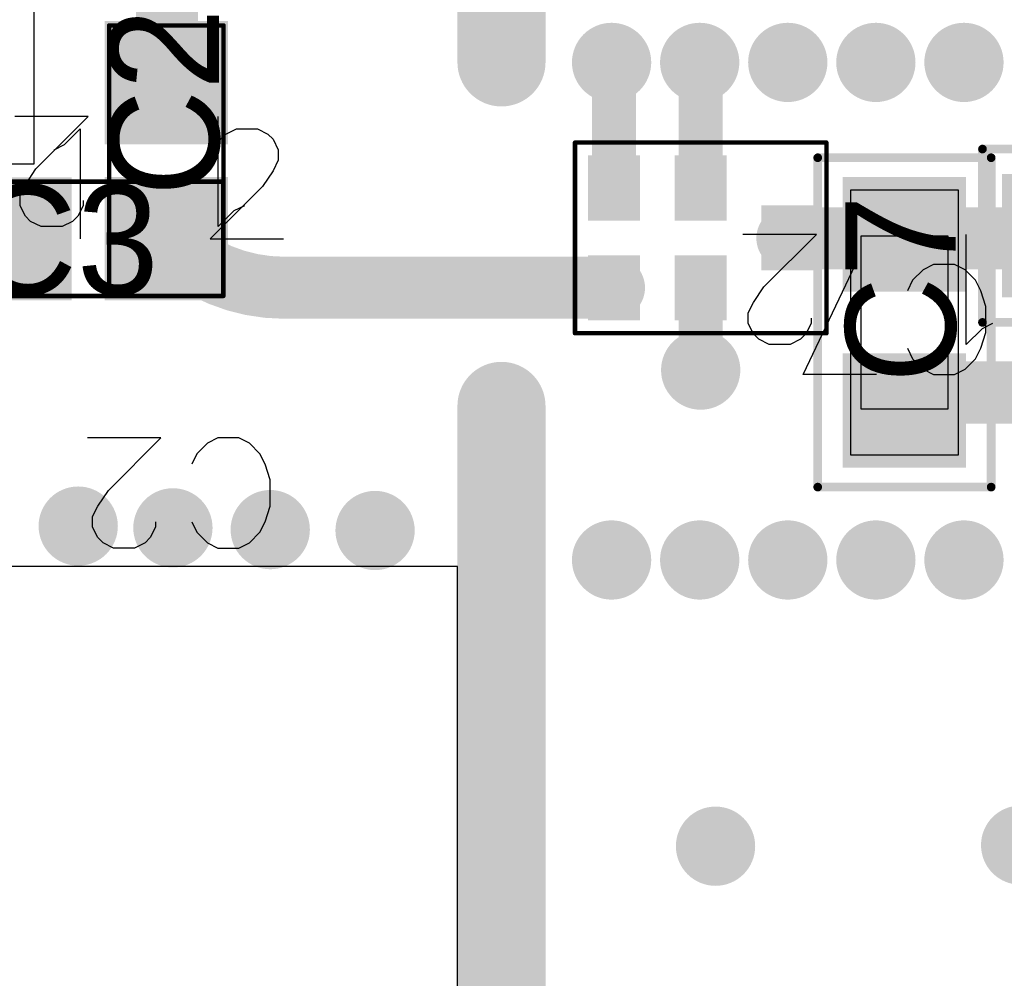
# Model space of a CAD drawing. Header units: millimetres. Extents: x 0 to 559, y 0 to 433.
# Tile 6 of 65: x 78.02 to 83.7, y 94.84 to 100.37. Entities that reach past the tile are written whole.
import ezdxf

# ---------------------------------------------------------------- set-up
doc = ezdxf.new("R2010")
doc.units = ezdxf.units.MM
for name, color, linetype in [('BottomLayer', 5, 'Continuous'), ('BottomSolder', 6, 'Continuous'), ('Mechanical10', 56, 'Continuous'), ('Mechanical11', 56, 'Continuous'), ('Mechanical12', 56, 'Continuous'), ('Mechanical9', 56, 'Continuous'), ('MidLayer1', 16, 'Continuous'), ('MidLayer2', 76, 'Continuous'), ('MultiLayer', 9, 'Continuous'), ('TopLayer', 1, 'Continuous'), ('TopOverlay', 2, 'Continuous'), ('TopPaste', 8, 'Continuous'), ('TopSolder', 216, 'Continuous'), ('ViaHoleLayer', 16, 'Continuous')]:
    doc.layers.add(name, color=color, linetype=linetype)

# ---------------------------------------------------------------- blocks, each defined once
blk = doc.blocks.new('UFL_SMD_99')
at = {"layer": 'Mechanical10', "const_width": 0.0254}
for points in [[(-1.5001, -1.5999), (-1.5001, 1.5999)], [(0.8001, 1.5999), (-1.5001, 1.5999)], [(1.1001, 1.5999), (0.8001, 1.5999)], [(1.5001, 1.1999), (1.1001, 1.5999)], [(1.5001, -1.5999), (1.5001, 1.1999)], [(1.5001, -1.5999), (-1.5001, -1.5999)]]:
    blk.add_lwpolyline(points, dxfattribs=at)
at = {"layer": 'Mechanical10', "const_width": 0.0127}
for points in [[(-1.5065, 1.5999, 1), (-1.4938, 1.5999, 1)], [(-1.5065, 1.5999, 1), (-1.4938, 1.5999, 1)], [(0.7937, 1.5999, 1), (0.8065, 1.5999, 1)], [(0.7937, 1.5999, 1), (0.8065, 1.5999, 1)], [(1.0937, 1.5999, 1), (1.1064, 1.5999, 1)], [(1.0937, 1.5999, 1), (1.1064, 1.5999, 1)], [(1.4938, 1.1999, 1), (1.5065, 1.1999, 1)], [(1.4938, 1.1999, 1), (1.5065, 1.1999, 1)], [(-1.5065, -1.5999, 1), (-1.4938, -1.5999, 1)], [(-1.5065, -1.5999, 1), (-1.4938, -1.5999, 1)], [(1.4938, -1.5999, 1), (1.5065, -1.5999, 1)], [(1.4938, -1.5999, 1), (1.5065, -1.5999, 1)]]:
    blk.add_lwpolyline(points, format="xyb", close=True, dxfattribs=at)
at = {"layer": 'Mechanical12'}
for p, q in [((2.2499, 2.2499), (-2.2499, 2.2499)), ((-2.2499, 2.2499), (-2.2499, -2.2499)), ((2.2499, -2.2499), (2.2499, 2.2499)), ((-2.2499, -2.2499), (-2.2499, -2.2499)), ((-2.2499, -2.2499), (2.2499, -2.2499))]:
    blk.add_line(p, q, dxfattribs=at)
at = {"layer": 'Mechanical9'}
for p, q in [((0.0483, 1.1727), (-0.254, 1.475)), ((-0.254, 1.475), (-0.254, 1.0517)), ((0.2297, 1.4447), (0.2599, 1.4447)), ((0.2599, 1.4447), (0.3204, 1.4145)), ((0.3204, 1.4145), (0.3506, 1.3843)), ((0.3506, 1.3843), (0.3809, 1.3238)), ((0.3809, 1.3238), (0.3809, 1.2029)), ((0.3809, 1.2029), (0.3506, 1.1424)), ((0.139, 1.1122), (0.0483, 1.1727)), ((0.3506, 1.1424), (0.3204, 1.1122)), ((0.1995, 1.082), (0.139, 1.1122)), ((0.2599, 1.082), (0.1995, 1.082)), ((0.3204, 1.1122), (0.2599, 1.082)), ((-1.1193, -0.3023), (-1.5425, 0)), ((-1.5425, 0), (-1.5425, -0.4535)), ((1.7601, 0), (1.7903, -0.0605)), ((1.7903, -0.0605), (1.881, -0.1512)), ((1.881, -0.1512), (1.2461, -0.1512)), ((-1.1193, -0.3023), (-1.7541, -0.3023)), ((-0.1935, -1.5052), (-0.1331, -1.475)), ((-0.2238, -1.5354), (-0.1935, -1.5052)), ((-0.254, -1.6261), (-0.2238, -1.5354)), ((0.3809, -1.5354), (0.3809, -1.868)), ((-0.254, -1.7168), (-0.254, -1.6261)), ((0.3809, -1.868), (0.139, -1.6866)), ((0.139, -1.6866), (0.139, -1.7773)), ((-0.2238, -1.8075), (-0.254, -1.7168)), ((-0.1633, -1.868), (-0.2238, -1.8075)), ((0.139, -1.7773), (0.1088, -1.8378)), ((-0.0726, -1.8982), (-0.1633, -1.868)), ((0.0785, -1.868), (-0.0121, -1.8982)), ((0.1088, -1.8378), (0.0785, -1.868)), ((-0.0121, -1.8982), (-0.0726, -1.8982))]:
    blk.add_line(p, q, dxfattribs=at)
at = {"layer": 'TopLayer'}
for points in [[(0.5, 1.0001), (0.5, 2.0001), (-0.5, 1.0001), (-0.5, 2.0001)], [(-0.95, -1.0999), (-0.95, 1.0999), (-2, -1.0999), (-2, 1.0999)], [(2, -1.0999), (2, 1.0999), (0.95, -1.0999), (0.95, 1.0999)], [(0.5, -2.0001), (0.5, -1.0001), (-0.5, -2.0001), (-0.5, -1.0001)]]:
    blk.add_solid(points, dxfattribs=at)
at = {"layer": 'TopOverlay'}
for p, q in [((-0.2262, 0.0102), (-0.3169, 0.1009)), ((-0.3169, 0.1009), (0.318, 0.1009)), ((-0.1959, -0.0503), (-0.2262, 0.0102)), ((-0.3169, -0.2136), (0.1669, -0.2136)), ((0.1669, -0.2136), (0.2575, -0.2438)), ((0.2575, -0.2438), (0.2878, -0.274)), ((0.2878, -0.274), (0.318, -0.3345)), ((0.318, -0.3345), (0.318, -0.3949)), ((0.318, -0.3949), (0.2878, -0.4554)), ((0.2575, -0.4856), (0.1669, -0.5159)), ((0.2878, -0.4554), (0.2575, -0.4856)), ((0.1669, -0.5159), (0.1064, -0.5159))]:
    blk.add_line(p, q, dxfattribs=at)
at = {"layer": 'TopPaste'}
for points in [[(0.5, 1.0001), (0.5, 2.0001), (-0.5, 1.0001), (-0.5, 2.0001)], [(-0.95, -1.0999), (-0.95, 1.0999), (-2, -1.0999), (-2, 1.0999)], [(2, -1.0999), (2, 1.0999), (0.95, -1.0999), (0.95, 1.0999)], [(0.5, -2.0001), (0.5, -1.0001), (-0.5, -2.0001), (-0.5, -1.0001)]]:
    blk.add_solid(points, dxfattribs=at)
at = {"layer": 'TopSolder'}
for points in [[(0.5254, 0.9747), (0.5254, 2.0255), (-0.5254, 0.9747), (-0.5254, 2.0255)], [(-0.9246, -1.1253), (-0.9246, 1.1253), (-2.0254, -1.1253), (-2.0254, 1.1253)], [(2.0254, -1.1253), (2.0254, 1.1253), (0.9246, -1.1253), (0.9246, 1.1253)], [(0.5254, -2.0255), (0.5254, -0.9747), (-0.5254, -2.0255), (-0.5254, -0.9747)]]:
    blk.add_solid(points, dxfattribs=at)
blk = doc.blocks.new('C_0402_MOD1_106')
at = {"layer": 'Mechanical10', "const_width": 0.0254}
for points in [[(0.78, 0.3299), (-0.78, 0.3299)], [(-0.78, 0.3299), (-0.78, -0.3299)], [(0.78, 0.3299), (0.78, -0.3299)], [(0.78, -0.3299), (-0.78, -0.3299)]]:
    blk.add_lwpolyline(points, dxfattribs=at)
at = {"layer": 'Mechanical10', "const_width": 0.0127}
for points in [[(-0.7864, 0.3299, 1), (-0.7737, 0.3299, 1)], [(-0.7864, 0.3299, 1), (-0.7737, 0.3299, 1)], [(0.7737, 0.3299, 1), (0.7864, 0.3299, 1)], [(0.7737, 0.3299, 1), (0.7864, 0.3299, 1)], [(-0.7864, -0.3299, 1), (-0.7737, -0.3299, 1)], [(-0.7864, -0.3299, 1), (-0.7737, -0.3299, 1)], [(0.7737, -0.3299, 1), (0.7864, -0.3299, 1)], [(0.7737, -0.3299, 1), (0.7864, -0.3299, 1)]]:
    blk.add_lwpolyline(points, format="xyb", close=True, dxfattribs=at)
at = {"layer": 'Mechanical12'}
for p, q in [((0.78, 0.3299), (-0.78, 0.3299)), ((-0.78, 0.3299), (-0.78, -0.3299)), ((0.78, -0.3299), (0.78, 0.3299)), ((-0.78, -0.3299), (-0.78, -0.3299)), ((-0.78, -0.3299), (0.78, -0.3299))]:
    blk.add_line(p, q, dxfattribs=at)
at = {"layer": 'Mechanical9'}
for p, q in [((-0.7041, 0), (-1.1273, 0)), ((-1.0064, -0.3023), (-0.7041, 0)), ((0.0449, -0.6349), (0.0449, 0)), ((-1.0669, -0.393), (-1.0064, -0.3023)), ((-1.0971, -0.4535), (-1.0669, -0.393)), ((-1.0971, -0.5139), (-1.0971, -0.4535)), ((-0.7343, -0.4837), (-0.7343, -0.5139)), ((-1.0669, -0.5744), (-1.0971, -0.5139)), ((-0.7343, -0.5139), (-0.7646, -0.5744)), ((0.1356, -0.5442), (0.0449, -0.6349)), ((0.1961, -0.5139), (0.1356, -0.5442)), ((-1.0366, -0.6046), (-1.0669, -0.5744)), ((-0.9762, -0.6349), (-1.0366, -0.6046)), ((-0.7948, -0.6046), (-0.8552, -0.6349)), ((-0.7646, -0.5744), (-0.7948, -0.6046)), ((-0.8552, -0.6349), (-0.9762, -0.6349))]:
    blk.add_line(p, q, dxfattribs=at)
at = {"layer": 'TopLayer'}
for points in [[(-0.1201, 0.3299), (-0.78, 0.3299), (-0.1201, -0.3299), (-0.78, -0.3299)], [(0.78, 0.3299), (0.1201, 0.3299), (0.78, -0.3299), (0.1201, -0.3299)]]:
    blk.add_solid(points, dxfattribs=at)
at = {"layer": 'TopOverlay'}
for p, q in [((-0.4249, -1.6906), (-0.3644, -1.6302)), ((-0.3644, -1.6302), (-0.2737, -1.5999)), ((-0.2737, -1.5999), (-0.1831, -1.5999)), ((-0.1831, -1.5999), (-0.0924, -1.6302)), ((-0.0924, -1.6302), (-0.0621, -1.6604)), ((0.2372, -1.6302), (0.1767, -1.6906)), ((0.2976, -1.5999), (0.2372, -1.6302)), ((0.4186, -1.5999), (0.2976, -1.5999)), ((0.479, -1.6302), (0.4186, -1.5999)), ((0.5395, -1.6906), (0.479, -1.6302)), ((-0.4551, -1.7813), (-0.4249, -1.6906)), ((-0.0621, -1.6604), (-0.0319, -1.7209)), ((0.1767, -1.6906), (0.1465, -1.7511)), ((0.5697, -1.7511), (0.5395, -1.6906)), ((0.5999, -1.8418), (0.5697, -1.7511)), ((-0.4551, -1.8418), (-0.4551, -1.7813)), ((-0.4249, -1.9325), (-0.4551, -1.8418)), ((0.5999, -1.993), (0.5999, -1.8418)), ((-0.3947, -1.9627), (-0.4249, -1.9325)), ((-0.3342, -1.993), (-0.3947, -1.9627)), ((-0.4249, -2.2348), (-0.2435, -1.993)), ((-0.2435, -1.993), (-0.3342, -1.993)), ((0.5697, -2.0837), (0.5999, -1.993)), ((0.1465, -2.0837), (0.1767, -2.1441)), ((0.5395, -2.1441), (0.5697, -2.0837)), ((0.1767, -2.1441), (0.2372, -2.2046)), ((0.479, -2.2046), (0.5395, -2.1441)), ((0.2372, -2.2046), (0.2976, -2.2348)), ((0.4186, -2.2348), (0.479, -2.2046)), ((-0.0924, -2.2348), (-0.4249, -2.2348)), ((0.2976, -2.2348), (0.4186, -2.2348))]:
    blk.add_line(p, q, dxfattribs=at)
at = {"layer": 'TopPaste'}
for points in [[(-0.1201, 0.3299), (-0.78, 0.3299), (-0.1201, -0.3299), (-0.78, -0.3299)], [(0.78, 0.3299), (0.1201, 0.3299), (0.78, -0.3299), (0.1201, -0.3299)]]:
    blk.add_solid(points, dxfattribs=at)
at = {"layer": 'TopSolder'}
for points in [[(-0.0947, 0.3553), (-0.8054, 0.3553), (-0.0947, -0.3553), (-0.8054, -0.3553)], [(0.8054, 0.3553), (0.0947, 0.3553), (0.8054, -0.3553), (0.0947, -0.3553)]]:
    blk.add_solid(points, dxfattribs=at)
blk = doc.blocks.new('C_0402_MOD1_107')
at = {"layer": 'Mechanical10', "const_width": 0.0254}
for points in [[(0.78, 0.3299), (-0.78, 0.3299)], [(-0.78, -0.3299), (-0.78, 0.3299)], [(0.78, -0.3299), (0.78, 0.3299)], [(0.78, -0.3299), (-0.78, -0.3299)]]:
    blk.add_lwpolyline(points, dxfattribs=at)
at = {"layer": 'Mechanical10', "const_width": 0.0127}
for points in [[(-0.7864, 0.3299, 1), (-0.7737, 0.3299, 1)], [(-0.7864, 0.3299, 1), (-0.7737, 0.3299, 1)], [(0.7737, 0.3299, 1), (0.7864, 0.3299, 1)], [(0.7737, 0.3299, 1), (0.7864, 0.3299, 1)], [(-0.7864, -0.3299, 1), (-0.7737, -0.3299, 1)], [(-0.7864, -0.3299, 1), (-0.7737, -0.3299, 1)], [(0.7737, -0.3299, 1), (0.7864, -0.3299, 1)], [(0.7737, -0.3299, 1), (0.7864, -0.3299, 1)]]:
    blk.add_lwpolyline(points, format="xyb", close=True, dxfattribs=at)
at = {"layer": 'Mechanical12'}
for p, q in [((0.78, 0.3299), (-0.78, 0.3299)), ((-0.78, 0.3299), (-0.78, -0.3299)), ((0.78, -0.3299), (0.78, 0.3299)), ((-0.78, -0.3299), (-0.78, -0.3299)), ((-0.78, -0.3299), (0.78, -0.3299))]:
    blk.add_line(p, q, dxfattribs=at)
at = {"layer": 'Mechanical9'}
for p, q in [((0.2599, 0.4501), (0.2902, 0.3896)), ((0.2902, 0.3896), (0.3809, 0.2989)), ((0.3809, 0.2989), (-0.254, 0.2989)), ((0.0483, -0.7524), (-0.254, -0.4501)), ((-0.254, -0.4501), (-0.254, -0.8733)), ((0.2297, -0.4803), (0.2599, -0.4803)), ((0.2599, -0.4803), (0.3204, -0.5106)), ((0.3204, -0.5106), (0.3506, -0.5408)), ((0.3506, -0.5408), (0.3809, -0.6012)), ((0.3809, -0.6012), (0.3809, -0.7222)), ((0.3809, -0.7222), (0.3506, -0.7826)), ((0.139, -0.8129), (0.0483, -0.7524)), ((0.3506, -0.7826), (0.3204, -0.8129)), ((0.1995, -0.8431), (0.139, -0.8129)), ((0.2599, -0.8431), (0.1995, -0.8431)), ((0.3204, -0.8129), (0.2599, -0.8431))]:
    blk.add_line(p, q, dxfattribs=at)
at = {"layer": 'TopLayer'}
for points in [[(-0.1201, -0.3299), (-0.1201, 0.3299), (-0.78, -0.3299), (-0.78, 0.3299)], [(0.78, -0.3299), (0.78, 0.3299), (0.1201, -0.3299), (0.1201, 0.3299)]]:
    blk.add_solid(points, dxfattribs=at)
at = {"layer": 'TopOverlay'}
for p, q in [((1.7511, 0.5697), (1.6906, 0.5395)), ((1.8418, 0.5999), (1.7511, 0.5697)), ((1.993, 0.5999), (1.8418, 0.5999)), ((2.0837, 0.5697), (1.993, 0.5999)), ((2.1441, 0.5395), (2.0837, 0.5697)), ((1.6906, 0.5395), (1.6302, 0.479)), ((2.2046, 0.479), (2.1441, 0.5395)), ((1.6302, 0.479), (1.5999, 0.4186)), ((2.2348, 0.4186), (2.2046, 0.479)), ((1.5999, 0.4186), (1.5999, 0.2976)), ((2.2348, 0.2976), (2.2348, 0.4186)), ((1.5999, 0.2976), (1.6302, 0.2372)), ((2.2046, 0.2372), (2.2348, 0.2976)), ((1.6302, 0.2372), (1.6906, 0.1767)), ((2.1441, 0.1767), (2.2046, 0.2372)), ((1.6906, 0.1767), (1.7511, 0.1465)), ((2.0837, 0.1465), (2.1441, 0.1767)), ((1.9023, -0.3342), (1.5999, -0.0319)), ((1.5999, -0.0319), (1.5999, -0.4551)), ((2.0837, -0.0621), (2.1139, -0.0621)), ((2.1139, -0.0621), (2.1743, -0.0924)), ((2.1743, -0.0924), (2.2046, -0.1226)), ((2.2046, -0.1226), (2.2348, -0.1831)), ((2.2348, -0.1831), (2.2348, -0.304)), ((1.993, -0.3947), (1.9023, -0.3342)), ((2.2348, -0.304), (2.2046, -0.3644)), ((2.0534, -0.4249), (1.993, -0.3947)), ((2.1743, -0.3947), (2.1139, -0.4249)), ((2.2046, -0.3644), (2.1743, -0.3947)), ((2.1139, -0.4249), (2.0534, -0.4249))]:
    blk.add_line(p, q, dxfattribs=at)
at = {"layer": 'TopPaste'}
for points in [[(-0.1201, -0.3299), (-0.1201, 0.3299), (-0.78, -0.3299), (-0.78, 0.3299)], [(0.78, -0.3299), (0.78, 0.3299), (0.1201, -0.3299), (0.1201, 0.3299)]]:
    blk.add_solid(points, dxfattribs=at)
at = {"layer": 'TopSolder'}
for points in [[(-0.0947, -0.3553), (-0.0947, 0.3553), (-0.8054, -0.3553), (-0.8054, 0.3553)], [(0.8054, -0.3553), (0.8054, 0.3553), (0.0947, -0.3553), (0.0947, 0.3553)]]:
    blk.add_solid(points, dxfattribs=at)
blk = doc.blocks.new('C_0402_122')
at = {"layer": 'Mechanical10', "const_width": 0.05}
for points in [[(-0.95, -0.5001), (-0.95, 0.5001)], [(0.95, 0.5001), (-0.95, 0.5001)], [(0.95, -0.5001), (0.95, 0.5001)], [(0.95, -0.5001), (-0.95, -0.5001)]]:
    blk.add_lwpolyline(points, dxfattribs=at)
at = {"layer": 'Mechanical10', "const_width": 0.025}
for points in [[(-0.9625, 0.5001, 1), (-0.9375, 0.5001, 1)], [(-0.9625, 0.5001, 1), (-0.9375, 0.5001, 1)], [(0.9375, 0.5001, 1), (0.9625, 0.5001, 1)], [(0.9375, 0.5001, 1), (0.9625, 0.5001, 1)], [(-0.9625, -0.5001, 1), (-0.9375, -0.5001, 1)], [(-0.9625, -0.5001, 1), (-0.9375, -0.5001, 1)], [(0.9375, -0.5001, 1), (0.9625, -0.5001, 1)], [(0.9375, -0.5001, 1), (0.9625, -0.5001, 1)]]:
    blk.add_lwpolyline(points, format="xyb", close=True, dxfattribs=at)
at = {"layer": 'Mechanical11'}
for p, q in [((-0.765, -0.3099), (-0.765, 0.3099)), ((-0.765, 0.3099), (-0.1151, 0.3099)), ((-0.1151, 0.3099), (0.1151, 0.3099)), ((0.1151, 0.3099), (0.765, 0.3099)), ((0.765, 0.3099), (0.765, -0.3099)), ((-0.765, -0.3099), (-0.765, -0.3099)), ((-0.1151, -0.3099), (-0.765, -0.3099)), ((0.1151, -0.3099), (-0.1151, -0.3099)), ((0.765, -0.3099), (0.1151, -0.3099))]:
    blk.add_line(p, q, dxfattribs=at)
at = {"layer": 'Mechanical12'}
for p, q in [((-0.5001, -0.2499), (-0.5001, 0.2499)), ((-0.5001, 0.2499), (0.5001, 0.2499)), ((0.5001, 0.2499), (0.5001, -0.2499)), ((-0.5001, -0.2499), (-0.5001, -0.2499)), ((0.5001, -0.2499), (-0.5001, -0.2499))]:
    blk.add_line(p, q, dxfattribs=at)
at = {"layer": 'Mechanical9'}
for p, q in [((0.0059, 0.508), (0.0362, 0.4475)), ((0.0362, 0.4475), (0.1269, 0.3568)), ((0.1269, 0.3568), (-0.508, 0.3568)), ((-0.2057, -0.8103), (-0.508, -0.508)), ((-0.508, -0.508), (-0.508, -0.9312)), ((-0.0243, -0.5382), (0.0059, -0.5382)), ((0.0059, -0.5382), (0.0664, -0.5685)), ((0.0664, -0.5685), (0.0966, -0.5987)), ((0.0966, -0.5987), (0.1269, -0.6592)), ((0.1269, -0.6592), (0.1269, -0.7801)), ((0.1269, -0.7801), (0.0966, -0.8405)), ((-0.115, -0.8708), (-0.2057, -0.8103)), ((0.0966, -0.8405), (0.0664, -0.8708)), ((-0.0545, -0.901), (-0.115, -0.8708)), ((0.0059, -0.901), (-0.0545, -0.901)), ((0.0664, -0.8708), (0.0059, -0.901))]:
    blk.add_line(p, q, dxfattribs=at)
at = {"layer": 'TopLayer'}
for points in [[(-0.2032, -0.3302), (-0.2032, 0.3302), (-0.8128, -0.3302), (-0.8128, 0.3302)], [(0.8128, -0.3302), (0.8128, 0.3302), (0.2032, -0.3302), (0.2032, 0.3302)]]:
    blk.add_solid(points, dxfattribs=at)
at = {"layer": 'TopOverlay'}
for p, q in [((-0.0924, 0.4702), (-0.1831, 0.4399)), ((0.0587, 0.4702), (-0.0924, 0.4702)), ((0.1494, 0.4399), (0.0587, 0.4702)), ((-0.2436, 0.4097), (-0.304, 0.3492)), ((-0.1831, 0.4399), (-0.2436, 0.4097)), ((0.2099, 0.4097), (0.1494, 0.4399)), ((0.2704, 0.3492), (0.2099, 0.4097)), ((-0.304, 0.3492), (-0.3343, 0.2888)), ((0.3006, 0.2888), (0.2704, 0.3492)), ((-0.3343, 0.2888), (-0.3343, 0.1678)), ((0.3006, 0.1678), (0.3006, 0.2888)), ((-0.3343, 0.1678), (-0.304, 0.1074)), ((0.2704, 0.1074), (0.3006, 0.1678)), ((-0.304, 0.1074), (-0.2436, 0.0469)), ((0.2099, 0.0469), (0.2704, 0.1074)), ((-0.2436, 0.0469), (-0.1831, 0.0167)), ((0.1494, 0.0167), (0.2099, 0.0469)), ((0.3006, -0.1617), (0.3006, -0.5849)), ((0.3006, -0.5849), (-0.3343, -0.2826))]:
    blk.add_line(p, q, dxfattribs=at)
at = {"layer": 'TopPaste'}
for points in [[(-0.2032, -0.3302), (-0.2032, 0.3302), (-0.8128, -0.3302), (-0.8128, 0.3302)], [(0.8128, -0.3302), (0.8128, 0.3302), (0.2032, -0.3302), (0.2032, 0.3302)]]:
    blk.add_solid(points, dxfattribs=at)
at = {"layer": 'TopSolder'}
for points in [[(-0.1778, -0.3556), (-0.1778, 0.3556), (-0.8382, -0.3556), (-0.8382, 0.3556)], [(0.8382, -0.3556), (0.8382, 0.3556), (0.1778, -0.3556), (0.1778, 0.3556)]]:
    blk.add_solid(points, dxfattribs=at)
blk = doc.blocks.new('L_0402_126')
at = {"layer": 'Mechanical10', "const_width": 0.05}
for points in [[(-0.95, 0.5001), (-0.95, -0.5001)], [(0.95, 0.5001), (-0.95, 0.5001)], [(0.95, 0.5001), (0.95, -0.5001)], [(0.95, -0.5001), (-0.95, -0.5001)]]:
    blk.add_lwpolyline(points, dxfattribs=at)
at = {"layer": 'Mechanical10', "const_width": 0.025}
for points in [[(-0.9625, 0.5001, 1), (-0.9375, 0.5001, 1)], [(-0.9625, 0.5001, 1), (-0.9375, 0.5001, 1)], [(0.9375, 0.5001, 1), (0.9625, 0.5001, 1)], [(0.9375, 0.5001, 1), (0.9625, 0.5001, 1)], [(-0.9625, -0.5001, 1), (-0.9375, -0.5001, 1)], [(-0.9625, -0.5001, 1), (-0.9375, -0.5001, 1)], [(0.9375, -0.5001, 1), (0.9625, -0.5001, 1)], [(0.9375, -0.5001, 1), (0.9625, -0.5001, 1)]]:
    blk.add_lwpolyline(points, format="xyb", close=True, dxfattribs=at)
at = {"layer": 'Mechanical11'}
for p, q in [((-0.765, -0.3099), (-0.765, 0.3099)), ((-0.765, 0.3099), (-0.1151, 0.3099)), ((-0.1151, 0.3099), (0.1151, 0.3099)), ((0.1151, 0.3099), (0.765, 0.3099)), ((0.765, 0.3099), (0.765, -0.3099)), ((-0.765, -0.3099), (-0.765, -0.3099)), ((-0.1151, -0.3099), (-0.765, -0.3099)), ((0.1151, -0.3099), (-0.1151, -0.3099)), ((0.765, -0.3099), (0.1151, -0.3099))]:
    blk.add_line(p, q, dxfattribs=at)
at = {"layer": 'Mechanical12'}
for p, q in [((-0.5001, -0.2499), (-0.5001, 0.2499)), ((-0.5001, 0.2499), (0.5001, 0.2499)), ((0.5001, 0.2499), (0.5001, -0.2499)), ((-0.5001, -0.2499), (-0.5001, -0.2499)), ((0.5001, -0.2499), (-0.5001, -0.2499))]:
    blk.add_line(p, q, dxfattribs=at)
at = {"layer": 'Mechanical9'}
for p, q in [((-1.016, 0), (-1.4392, 0)), ((-1.3183, -0.3023), (-1.016, 0)), ((-0.1512, -0.6349), (-0.1512, 0)), ((-1.3788, -0.393), (-1.3183, -0.3023)), ((-1.409, -0.4535), (-1.3788, -0.393)), ((-1.409, -0.5139), (-1.409, -0.4535)), ((-1.0462, -0.4837), (-1.0462, -0.5139)), ((-1.3788, -0.5744), (-1.409, -0.5139)), ((-1.0462, -0.5139), (-1.0765, -0.5744)), ((-0.0605, -0.5442), (-0.1512, -0.6349)), ((0, -0.5139), (-0.0605, -0.5442)), ((-1.3485, -0.6046), (-1.3788, -0.5744)), ((-1.2881, -0.6349), (-1.3485, -0.6046)), ((-1.1067, -0.6046), (-1.1672, -0.6349)), ((-1.0765, -0.5744), (-1.1067, -0.6046)), ((-1.1672, -0.6349), (-1.2881, -0.6349))]:
    blk.add_line(p, q, dxfattribs=at)
at = {"layer": 'TopLayer'}
for points in [[(-0.2032, 0.3302), (-0.8128, 0.3302), (-0.2032, -0.3302), (-0.8128, -0.3302)], [(0.8128, 0.3302), (0.2032, 0.3302), (0.8128, -0.3302), (0.2032, -0.3302)]]:
    blk.add_solid(points, dxfattribs=at)
at = {"layer": 'TopOverlay'}
for p, q in [((-0.3627, 0.3415), (-0.3627, -0.2934)), ((0.1603, 0.3113), (0.2208, 0.3415)), ((0.2208, 0.3415), (0.3417, 0.3415)), ((0.3417, 0.3415), (0.4021, 0.3113)), ((0.1301, 0.281), (0.1603, 0.3113)), ((0.4021, 0.3113), (0.4324, 0.281)), ((0.0998, 0.2206), (0.1301, 0.281)), ((0.4324, 0.281), (0.4626, 0.2206)), ((0.0998, 0.1903), (0.0998, 0.2206)), ((0.4626, 0.2206), (0.4626, 0.1601)), ((0.4626, 0.1601), (0.4324, 0.0996)), ((0.4324, 0.0996), (0.3719, 0.0089)), ((0.3719, 0.0089), (0.0696, -0.2934)), ((-0.3627, -0.2934), (0.0001, -0.2934)), ((0.0696, -0.2934), (0.4928, -0.2934))]:
    blk.add_line(p, q, dxfattribs=at)
at = {"layer": 'TopPaste'}
for points in [[(-0.2032, 0.3302), (-0.8128, 0.3302), (-0.2032, -0.3302), (-0.8128, -0.3302)], [(0.8128, 0.3302), (0.2032, 0.3302), (0.8128, -0.3302), (0.2032, -0.3302)]]:
    blk.add_solid(points, dxfattribs=at)
at = {"layer": 'TopSolder'}
for points in [[(-0.1778, 0.3556), (-0.8382, 0.3556), (-0.1778, -0.3556), (-0.8382, -0.3556)], [(0.8382, 0.3556), (0.1778, 0.3556), (0.8382, -0.3556), (0.1778, -0.3556)]]:
    blk.add_solid(points, dxfattribs=at)
blk = doc.blocks.new('SAW_FILTER_128')
at = {"layer": 'Mechanical10', "const_width": 0.0254}
for points in [[(-0.225, 0.55), (-0.225, 0.1615)], [(1.225, 0.55), (-0.225, 0.55)], [(1.225, 0.55), (1.225, -0.55)], [(-0.225, 0.1615), (-0.225, -0.1615)], [(-0.225, -0.1615), (-0.225, -0.55)], [(1.225, -0.55), (-0.225, -0.55)]]:
    blk.add_lwpolyline(points, dxfattribs=at)
at = {"layer": 'Mechanical10', "const_width": 0.0127}
for points in [[(-0.2314, 0.55, 1), (-0.2187, 0.55, 1)], [(-0.2314, 0.55, 1), (-0.2187, 0.55, 1)], [(1.2186, 0.55, 1), (1.2313, 0.55, 1)], [(1.2186, 0.55, 1), (1.2313, 0.55, 1)], [(-0.2314, 0.1615, 1), (-0.2187, 0.1615, 1)], [(-0.2314, 0.1615, 1), (-0.2187, 0.1615, 1)], [(-0.2314, -0.1615, 1), (-0.2187, -0.1615, 1)], [(-0.2314, -0.1615, 1), (-0.2187, -0.1615, 1)], [(-0.2314, -0.55, 1), (-0.2187, -0.55, 1)], [(-0.2314, -0.55, 1), (-0.2187, -0.55, 1)], [(1.2186, -0.55, 1), (1.2313, -0.55, 1)], [(1.2186, -0.55, 1), (1.2313, -0.55, 1)]]:
    blk.add_lwpolyline(points, format="xyb", close=True, dxfattribs=at)
at = {"layer": 'TopLayer'}
for points in [[(0.625, 0.45), (0.375, 0.45), (0.625, 0.125), (0.375, 0.125)], [(1.125, 0.45), (0.875, 0.45), (1.125, 0.125), (0.875, 0.125)], [(0.125, 0.1625), (-0.125, 0.1625), (0.125, -0.1625), (-0.125, -0.1625)], [(0.625, -0.125), (0.375, -0.125), (0.625, -0.45), (0.375, -0.45)], [(1.125, -0.125), (0.875, -0.125), (1.125, -0.45), (0.875, -0.45)]]:
    blk.add_solid(points, dxfattribs=at)
at = {"layer": 'TopPaste'}
for points in [[(0.625, 0.45), (0.375, 0.45), (0.625, 0.125), (0.375, 0.125)], [(1.125, 0.45), (0.875, 0.45), (1.125, 0.125), (0.875, 0.125)], [(0.125, 0.1625), (-0.125, 0.1625), (0.125, -0.1625), (-0.125, -0.1625)], [(0.625, -0.125), (0.375, -0.125), (0.625, -0.45), (0.375, -0.45)], [(1.125, -0.125), (0.875, -0.125), (1.125, -0.45), (0.875, -0.45)]]:
    blk.add_solid(points, dxfattribs=at)
at = {"layer": 'TopSolder'}
for points in [[(0.6504, 0.4754), (0.3496, 0.4754), (0.6504, 0.0996), (0.3496, 0.0996)], [(1.1504, 0.4754), (0.8496, 0.4754), (1.1504, 0.0996), (0.8496, 0.0996)], [(0.1504, 0.1879), (-0.1504, 0.1879), (0.1504, -0.1879), (-0.1504, -0.1879)], [(0.6504, -0.0996), (0.3496, -0.0996), (0.6504, -0.4754), (0.3496, -0.4754)], [(1.1504, -0.0996), (0.8496, -0.0996), (1.1504, -0.4754), (0.8496, -0.4754)]]:
    blk.add_solid(points, dxfattribs=at)

msp = doc.modelspace()

# ---------------------------------------------------------------- linework, layer by layer
at = {"layer": 'BottomLayer'}
for p, q in [((80.5472, 97.2177), (72.9996, 97.2177)), ((80.5472, 90.0918), (80.5472, 97.2177))]:
    msp.add_line(p, q, dxfattribs=at)
at = {"layer": 'BottomLayer', "const_width": 0.2032}
for points in [[(80.6996, 100.1248, 1), (80.9028, 100.1248, 1)], [(81.3346, 100.1248, 1), (81.5378, 100.1248, 1)], [(81.8426, 100.1248, 1), (82.0458, 100.1248, 1)], [(82.3506, 100.1248, 1), (82.5538, 100.1248, 1)], [(82.8586, 100.1248, 1), (83.0618, 100.1248, 1)], [(83.3666, 100.1248, 1), (83.5698, 100.1248, 1)], [(81.8484, 98.35, 1), (82.0516, 98.35, 1)], [(80.6996, 98.1436, 1), (80.9028, 98.1436, 1)], [(80.6996, 97.6356, 1), (80.9028, 97.6356, 1)], [(78.2587, 97.4501, 1), (78.4619, 97.4501, 1)], [(78.8048, 97.44, 1), (79.008, 97.44, 1)], [(79.3661, 97.4298, 1), (79.5693, 97.4298, 1)], [(79.9706, 97.4247, 1), (80.1738, 97.4247, 1)], [(81.3346, 97.2546, 1), (81.5378, 97.2546, 1)], [(81.8426, 97.2546, 1), (82.0458, 97.2546, 1)], [(82.3506, 97.2546, 1), (82.5538, 97.2546, 1)], [(82.8586, 97.2546, 1), (83.0618, 97.2546, 1)], [(83.3666, 97.2546, 1), (83.5698, 97.2546, 1)], [(80.6996, 97.1276, 1), (80.9028, 97.1276, 1)], [(80.6996, 96.6196, 1), (80.9028, 96.6196, 1)], [(80.6996, 96.1116, 1), (80.9028, 96.1116, 1)], [(80.6996, 95.6036, 1), (80.9028, 95.6036, 1)], [(81.934, 95.6036, 1), (82.1372, 95.6036, 1)], [(83.6935, 95.6097, 1), (83.8967, 95.6097, 1)], [(80.6996, 95.0956, 1), (80.9028, 95.0956, 1)]]:
    msp.add_lwpolyline(points, format="xyb", close=True, dxfattribs=at)
at = {"layer": 'BottomSolder', "const_width": 0.2286}
for points in [[(80.6869, 100.1248, 1), (80.9155, 100.1248, 1)], [(81.3219, 100.1248, 1), (81.5505, 100.1248, 1)], [(81.8299, 100.1248, 1), (82.0585, 100.1248, 1)], [(82.3379, 100.1248, 1), (82.5665, 100.1248, 1)], [(82.8459, 100.1248, 1), (83.0745, 100.1248, 1)], [(83.3539, 100.1248, 1), (83.5825, 100.1248, 1)], [(81.8357, 98.35, 1), (82.0643, 98.35, 1)], [(80.6869, 98.1436, 1), (80.9155, 98.1436, 1)], [(80.6869, 97.6356, 1), (80.9155, 97.6356, 1)], [(78.246, 97.4501, 1), (78.4746, 97.4501, 1)], [(78.7921, 97.44, 1), (79.0207, 97.44, 1)], [(79.3534, 97.4298, 1), (79.582, 97.4298, 1)], [(79.9579, 97.4247, 1), (80.1865, 97.4247, 1)], [(81.3219, 97.2546, 1), (81.5505, 97.2546, 1)], [(81.8299, 97.2546, 1), (82.0585, 97.2546, 1)], [(82.3379, 97.2546, 1), (82.5665, 97.2546, 1)], [(82.8459, 97.2546, 1), (83.0745, 97.2546, 1)], [(83.3539, 97.2546, 1), (83.5825, 97.2546, 1)], [(80.6869, 97.1276, 1), (80.9155, 97.1276, 1)], [(80.6869, 96.6196, 1), (80.9155, 96.6196, 1)], [(80.6869, 96.1116, 1), (80.9155, 96.1116, 1)], [(80.6869, 95.6036, 1), (80.9155, 95.6036, 1)], [(81.9213, 95.6036, 1), (82.1499, 95.6036, 1)], [(83.6808, 95.6097, 1), (83.9094, 95.6097, 1)], [(80.6869, 95.0956, 1), (80.9155, 95.0956, 1)]]:
    msp.add_lwpolyline(points, format="xyb", close=True, dxfattribs=at)
at = {"layer": 'MidLayer1'}
for p, q in [((80.5472, 97.2177), (72.9996, 97.2177)), ((80.5472, 90.0918), (80.5472, 97.2177))]:
    msp.add_line(p, q, dxfattribs=at)
at = {"layer": 'MidLayer1', "const_width": 0.2032}
for points in [[(80.6996, 100.1248, 1), (80.9028, 100.1248, 1)], [(81.3346, 100.1248, 1), (81.5378, 100.1248, 1)], [(81.8426, 100.1248, 1), (82.0458, 100.1248, 1)], [(82.3506, 100.1248, 1), (82.5538, 100.1248, 1)], [(82.8586, 100.1248, 1), (83.0618, 100.1248, 1)], [(83.3666, 100.1248, 1), (83.5698, 100.1248, 1)], [(81.8484, 98.35, 1), (82.0516, 98.35, 1)], [(80.6996, 98.1436, 1), (80.9028, 98.1436, 1)], [(80.6996, 97.6356, 1), (80.9028, 97.6356, 1)], [(78.2587, 97.4501, 1), (78.4619, 97.4501, 1)], [(78.8048, 97.44, 1), (79.008, 97.44, 1)], [(79.3661, 97.4298, 1), (79.5693, 97.4298, 1)], [(79.9706, 97.4247, 1), (80.1738, 97.4247, 1)], [(81.3346, 97.2546, 1), (81.5378, 97.2546, 1)], [(81.8426, 97.2546, 1), (82.0458, 97.2546, 1)], [(82.3506, 97.2546, 1), (82.5538, 97.2546, 1)], [(82.8586, 97.2546, 1), (83.0618, 97.2546, 1)], [(83.3666, 97.2546, 1), (83.5698, 97.2546, 1)], [(80.6996, 97.1276, 1), (80.9028, 97.1276, 1)], [(80.6996, 96.6196, 1), (80.9028, 96.6196, 1)], [(80.6996, 96.1116, 1), (80.9028, 96.1116, 1)], [(80.6996, 95.6036, 1), (80.9028, 95.6036, 1)], [(81.934, 95.6036, 1), (82.1372, 95.6036, 1)], [(83.6935, 95.6097, 1), (83.8967, 95.6097, 1)], [(80.6996, 95.0956, 1), (80.9028, 95.0956, 1)]]:
    msp.add_lwpolyline(points, format="xyb", close=True, dxfattribs=at)
at = {"layer": 'MidLayer2'}
for p, q in [((80.5472, 97.2177), (72.9999, 97.2177)), ((80.5472, 90.0918), (80.5472, 97.2177))]:
    msp.add_line(p, q, dxfattribs=at)
at = {"layer": 'MidLayer2', "const_width": 0.2032}
for points in [[(80.6996, 100.1248, 1), (80.9028, 100.1248, 1)], [(81.3346, 100.1248, 1), (81.5378, 100.1248, 1)], [(81.8426, 100.1248, 1), (82.0458, 100.1248, 1)], [(82.3506, 100.1248, 1), (82.5538, 100.1248, 1)], [(82.8586, 100.1248, 1), (83.0618, 100.1248, 1)], [(83.3666, 100.1248, 1), (83.5698, 100.1248, 1)], [(81.8484, 98.35, 1), (82.0516, 98.35, 1)], [(80.6996, 98.1436, 1), (80.9028, 98.1436, 1)], [(80.6996, 97.6356, 1), (80.9028, 97.6356, 1)], [(78.2587, 97.4501, 1), (78.4619, 97.4501, 1)], [(78.8048, 97.44, 1), (79.008, 97.44, 1)], [(79.3661, 97.4298, 1), (79.5693, 97.4298, 1)], [(79.9706, 97.4247, 1), (80.1738, 97.4247, 1)], [(81.3346, 97.2546, 1), (81.5378, 97.2546, 1)], [(81.8426, 97.2546, 1), (82.0458, 97.2546, 1)], [(82.3506, 97.2546, 1), (82.5538, 97.2546, 1)], [(82.8586, 97.2546, 1), (83.0618, 97.2546, 1)], [(83.3666, 97.2546, 1), (83.5698, 97.2546, 1)], [(80.6996, 97.1276, 1), (80.9028, 97.1276, 1)], [(80.6996, 96.6196, 1), (80.9028, 96.6196, 1)], [(80.6996, 96.1116, 1), (80.9028, 96.1116, 1)], [(80.6996, 95.6036, 1), (80.9028, 95.6036, 1)], [(81.934, 95.6036, 1), (82.1372, 95.6036, 1)], [(83.6935, 95.6097, 1), (83.8967, 95.6097, 1)], [(80.6996, 95.0956, 1), (80.9028, 95.0956, 1)]]:
    msp.add_lwpolyline(points, format="xyb", close=True, dxfattribs=at)
at = {"layer": 'MultiLayer', "const_width": 0.2032}
for points in [[(80.6996, 100.1248, 1), (80.9028, 100.1248, 1)], [(81.3346, 100.1248, 1), (81.5378, 100.1248, 1)], [(81.8426, 100.1248, 1), (82.0458, 100.1248, 1)], [(82.3506, 100.1248, 1), (82.5538, 100.1248, 1)], [(82.8586, 100.1248, 1), (83.0618, 100.1248, 1)], [(83.3666, 100.1248, 1), (83.5698, 100.1248, 1)], [(81.8484, 98.35, 1), (82.0516, 98.35, 1)], [(80.6996, 98.1436, 1), (80.9028, 98.1436, 1)], [(80.6996, 97.6356, 1), (80.9028, 97.6356, 1)], [(78.2587, 97.4501, 1), (78.4619, 97.4501, 1)], [(78.8048, 97.44, 1), (79.008, 97.44, 1)], [(79.3661, 97.4298, 1), (79.5693, 97.4298, 1)], [(79.9706, 97.4247, 1), (80.1738, 97.4247, 1)], [(81.3346, 97.2546, 1), (81.5378, 97.2546, 1)], [(81.8426, 97.2546, 1), (82.0458, 97.2546, 1)], [(82.3506, 97.2546, 1), (82.5538, 97.2546, 1)], [(82.8586, 97.2546, 1), (83.0618, 97.2546, 1)], [(83.3666, 97.2546, 1), (83.5698, 97.2546, 1)], [(80.6996, 97.1276, 1), (80.9028, 97.1276, 1)], [(80.6996, 96.6196, 1), (80.9028, 96.6196, 1)], [(80.6996, 96.1116, 1), (80.9028, 96.1116, 1)], [(80.6996, 95.6036, 1), (80.9028, 95.6036, 1)], [(81.934, 95.6036, 1), (82.1372, 95.6036, 1)], [(83.6935, 95.6097, 1), (83.8967, 95.6097, 1)], [(80.6996, 95.0956, 1), (80.9028, 95.0956, 1)]]:
    msp.add_lwpolyline(points, format="xyb", close=True, dxfattribs=at)
at = {"layer": 'TopLayer'}
for points, const_width in [([(78.8723, 100.0087), (78.8723, 101.3513)], 0.3579), ([(80.8012, 100.1248), (80.8012, 100.6328)], 0.508), ([(81.4362, 100.1248), (81.45, 100.111)], 0.254), ([(81.45, 99.4), (81.45, 100.111)], 0.254), ([(81.9442, 100.1248), (81.95, 100.119)], 0.254), ([(81.95, 99.4), (81.95, 100.119)], 0.254), ([(78.8683, 100.0084), (78.8723, 100.0084)], 0.1524), ([(78.8723, 100.0084), (78.8723, 100.0087)], 0.1524), ([(77.0905, 99.1072), (77.9671, 99.1072)], 0.3579), ([(78.8683, 99.1083), (78.8688, 99.1088)], 0.3579), ([(82.45, 99.1108), (83.7928, 99.1108)], 0.3579), ([(82.823, 99.1784), (82.8332, 99.1784)], 0.1524), ([(83.7928, 99.1108), (83.7933, 99.1103)], 0.3579), ([(83.7933, 99.1103), (83.8302, 99.1103)], 0.3579), ([(79.5487, 98.825), (81.45, 98.825)], 0.3579), ([(81.95, 98.35), (81.95, 98.825)], 0.254), ([(80.8012, 97.6356), (80.8012, 98.1436)], 0.508), ([(83.275, 98.2203), (83.2755, 98.2208)], 0.3579), ([(83.2755, 98.2208), (84.0458, 98.2208)], 0.3579), ([(80.8012, 97.1276), (80.8012, 97.6356)], 0.508), ([(80.8012, 96.6196), (80.8012, 97.1276)], 0.508), ([(80.8012, 96.1116), (80.8012, 96.6196)], 0.508), ([(80.8012, 95.6036), (80.8012, 96.1116)], 0.508), ([(80.8012, 95.0956), (80.8012, 95.6036)], 0.508), ([(80.8012, 94.5876), (80.8012, 95.0956)], 0.508), ([(80.8012, 94.0796), (80.8012, 94.5876)], 0.508)]:
    msp.add_lwpolyline(points, dxfattribs=dict(at, const_width=const_width))
for points, const_width in [([(80.6742, 100.1248, 1), (80.9282, 100.1248, 1)], 0.254), ([(80.6996, 100.1248, 1), (80.9028, 100.1248, 1)], 0.2032), ([(81.3346, 100.1248, 1), (81.5378, 100.1248, 1)], 0.2032), ([(81.8426, 100.1248, 1), (82.0458, 100.1248, 1)], 0.2032), ([(82.3506, 100.1248, 1), (82.5538, 100.1248, 1)], 0.2032), ([(82.8586, 100.1248, 1), (83.0618, 100.1248, 1)], 0.2032), ([(83.3666, 100.1248, 1), (83.5698, 100.1248, 1)], 0.2032), ([(81.3727, 100.1248, 1), (81.4997, 100.1248, 1)], 0.127), ([(81.3865, 100.111, 1), (81.5135, 100.111, 1)], 0.127), ([(81.3865, 100.111, 1), (81.5135, 100.111, 1)], 0.127), ([(81.8807, 100.1248, 1), (82.0077, 100.1248, 1)], 0.127), ([(81.8865, 100.119, 1), (82.0135, 100.119, 1)], 0.127), ([(81.8865, 100.119, 1), (82.0135, 100.119, 1)], 0.127), ([(78.7829, 100.0087, 1), (78.9618, 100.0087, 1)], 0.1789), ([(78.8302, 100.0084, 1), (78.9064, 100.0084, 1)], 0.0762), ([(78.8342, 100.0087, 1), (78.9104, 100.0087, 1)], 0.0762), ([(78.8342, 100.0084, 1), (78.9104, 100.0084, 1)], 0.0762), ([(78.8342, 100.0084, 1), (78.9104, 100.0084, 1)], 0.0762), ([(81.3865, 99.4, 1), (81.5135, 99.4, 1)], 0.127), ([(81.8865, 99.4, 1), (82.0135, 99.4, 1)], 0.127), ([(77.8776, 99.1072, 1), (78.0565, 99.1072, 1)], 0.1789), ([(78.7778, 99.1072, 1), (78.9567, 99.1072, 1)], 0.1789), ([(78.7788, 99.1083, 1), (78.9577, 99.1083, 1)], 0.1789), ([(78.7793, 99.1088, 1), (78.9582, 99.1088, 1)], 0.1789), ([(82.3605, 99.1108, 1), (82.5395, 99.1108, 1)], 0.1789), ([(82.7849, 99.1784, 1), (82.8611, 99.1784, 1)], 0.0762), ([(82.7951, 99.1784, 1), (82.8713, 99.1784, 1)], 0.0762), ([(83.7034, 99.1108, 1), (83.8823, 99.1108, 1)], 0.1789), ([(83.7034, 99.1108, 1), (83.8823, 99.1108, 1)], 0.1789), ([(83.7039, 99.1103, 1), (83.8828, 99.1103, 1)], 0.1789), ([(83.7039, 99.1103, 1), (83.8828, 99.1103, 1)], 0.1789), ([(83.7407, 99.1103, 1), (83.9196, 99.1103, 1)], 0.1789), ([(79.4592, 98.825, 1), (79.6381, 98.825, 1)], 0.1789), ([(79.4592, 98.825, 1), (79.6381, 98.825, 1)], 0.1789), ([(81.3605, 98.825, 1), (81.5395, 98.825, 1)], 0.1789), ([(81.8865, 98.825, 1), (82.0135, 98.825, 1)], 0.127), ([(81.8484, 98.35, 1), (82.0516, 98.35, 1)], 0.2032), ([(81.8865, 98.35, 1), (82.0135, 98.35, 1)], 0.127), ([(80.6742, 98.1436, 1), (80.9282, 98.1436, 1)], 0.254), ([(80.6996, 98.1436, 1), (80.9028, 98.1436, 1)], 0.2032), ([(83.1855, 98.2203, 1), (83.3645, 98.2203, 1)], 0.1789), ([(83.186, 98.2208, 1), (83.365, 98.2208, 1)], 0.1789), ([(83.186, 98.2208, 1), (83.365, 98.2208, 1)], 0.1789), ([(80.6742, 97.6356, 1), (80.9282, 97.6356, 1)], 0.254), ([(80.6742, 97.6356, 1), (80.9282, 97.6356, 1)], 0.254), ([(80.6996, 97.6356, 1), (80.9028, 97.6356, 1)], 0.2032), ([(78.2587, 97.4501, 1), (78.4619, 97.4501, 1)], 0.2032), ([(78.8048, 97.44, 1), (79.008, 97.44, 1)], 0.2032), ([(79.3661, 97.4298, 1), (79.5693, 97.4298, 1)], 0.2032), ([(79.9706, 97.4247, 1), (80.1738, 97.4247, 1)], 0.2032), ([(81.3346, 97.2546, 1), (81.5378, 97.2546, 1)], 0.2032), ([(81.8426, 97.2546, 1), (82.0458, 97.2546, 1)], 0.2032), ([(82.3506, 97.2546, 1), (82.5538, 97.2546, 1)], 0.2032), ([(82.8586, 97.2546, 1), (83.0618, 97.2546, 1)], 0.2032), ([(83.3666, 97.2546, 1), (83.5698, 97.2546, 1)], 0.2032), ([(80.6742, 97.1276, 1), (80.9282, 97.1276, 1)], 0.254), ([(80.6742, 97.1276, 1), (80.9282, 97.1276, 1)], 0.254), ([(80.6996, 97.1276, 1), (80.9028, 97.1276, 1)], 0.2032), ([(80.6742, 96.6196, 1), (80.9282, 96.6196, 1)], 0.254), ([(80.6742, 96.6196, 1), (80.9282, 96.6196, 1)], 0.254), ([(80.6996, 96.6196, 1), (80.9028, 96.6196, 1)], 0.2032), ([(80.6742, 96.1116, 1), (80.9282, 96.1116, 1)], 0.254), ([(80.6742, 96.1116, 1), (80.9282, 96.1116, 1)], 0.254), ([(80.6996, 96.1116, 1), (80.9028, 96.1116, 1)], 0.2032), ([(80.6742, 95.6036, 1), (80.9282, 95.6036, 1)], 0.254), ([(80.6742, 95.6036, 1), (80.9282, 95.6036, 1)], 0.254), ([(80.6996, 95.6036, 1), (80.9028, 95.6036, 1)], 0.2032), ([(81.934, 95.6036, 1), (82.1372, 95.6036, 1)], 0.2032), ([(83.6935, 95.6097, 1), (83.8967, 95.6097, 1)], 0.2032), ([(80.6742, 95.0956, 1), (80.9282, 95.0956, 1)], 0.254), ([(80.6742, 95.0956, 1), (80.9282, 95.0956, 1)], 0.254), ([(80.6996, 95.0956, 1), (80.9028, 95.0956, 1)], 0.2032)]:
    msp.add_lwpolyline(points, format="xyb", close=True, dxfattribs=dict(at, const_width=const_width))
at = {"layer": 'TopLayer', "const_width": 0.3579}
msp.add_lwpolyline([(79.5487, 98.825, -0.198912), (78.8673, 99.1072)], format="xyb", dxfattribs=at)
at = {"layer": 'TopSolder', "const_width": 0.2286}
for points in [[(80.6869, 100.1248, 1), (80.9155, 100.1248, 1)], [(81.3219, 100.1248, 1), (81.5505, 100.1248, 1)], [(81.8299, 100.1248, 1), (82.0585, 100.1248, 1)], [(82.3379, 100.1248, 1), (82.5665, 100.1248, 1)], [(82.8459, 100.1248, 1), (83.0745, 100.1248, 1)], [(83.3539, 100.1248, 1), (83.5825, 100.1248, 1)], [(81.8357, 98.35, 1), (82.0643, 98.35, 1)], [(80.6869, 98.1436, 1), (80.9155, 98.1436, 1)], [(80.6869, 97.6356, 1), (80.9155, 97.6356, 1)], [(78.246, 97.4501, 1), (78.4746, 97.4501, 1)], [(78.7921, 97.44, 1), (79.0207, 97.44, 1)], [(79.3534, 97.4298, 1), (79.582, 97.4298, 1)], [(79.9579, 97.4247, 1), (80.1865, 97.4247, 1)], [(81.3219, 97.2546, 1), (81.5505, 97.2546, 1)], [(81.8299, 97.2546, 1), (82.0585, 97.2546, 1)], [(82.3379, 97.2546, 1), (82.5665, 97.2546, 1)], [(82.8459, 97.2546, 1), (83.0745, 97.2546, 1)], [(83.3539, 97.2546, 1), (83.5825, 97.2546, 1)], [(80.6869, 97.1276, 1), (80.9155, 97.1276, 1)], [(80.6869, 96.6196, 1), (80.9155, 96.6196, 1)], [(80.6869, 96.1116, 1), (80.9155, 96.1116, 1)], [(80.6869, 95.6036, 1), (80.9155, 95.6036, 1)], [(81.9213, 95.6036, 1), (82.1499, 95.6036, 1)], [(83.6808, 95.6097, 1), (83.9094, 95.6097, 1)], [(80.6869, 95.0956, 1), (80.9155, 95.0956, 1)]]:
    msp.add_lwpolyline(points, format="xyb", close=True, dxfattribs=at)
at = {"layer": 'ViaHoleLayer', "const_width": 0.1016}
for points in [[(80.7504, 100.1248, 1), (80.852, 100.1248, 1)], [(81.3854, 100.1248, 1), (81.487, 100.1248, 1)], [(81.8934, 100.1248, 1), (81.995, 100.1248, 1)], [(82.4014, 100.1248, 1), (82.503, 100.1248, 1)], [(82.9094, 100.1248, 1), (83.011, 100.1248, 1)], [(83.4174, 100.1248, 1), (83.519, 100.1248, 1)], [(81.8992, 98.35, 1), (82.0008, 98.35, 1)], [(80.7504, 98.1436, 1), (80.852, 98.1436, 1)], [(80.7504, 97.6356, 1), (80.852, 97.6356, 1)], [(78.3095, 97.4501, 1), (78.4111, 97.4501, 1)], [(78.8556, 97.44, 1), (78.9572, 97.44, 1)], [(79.4169, 97.4298, 1), (79.5185, 97.4298, 1)], [(80.0214, 97.4247, 1), (80.123, 97.4247, 1)], [(81.3854, 97.2546, 1), (81.487, 97.2546, 1)], [(81.8934, 97.2546, 1), (81.995, 97.2546, 1)], [(82.4014, 97.2546, 1), (82.503, 97.2546, 1)], [(82.9094, 97.2546, 1), (83.011, 97.2546, 1)], [(83.4174, 97.2546, 1), (83.519, 97.2546, 1)], [(80.7504, 97.1276, 1), (80.852, 97.1276, 1)], [(80.7504, 96.6196, 1), (80.852, 96.6196, 1)], [(80.7504, 96.1116, 1), (80.852, 96.1116, 1)], [(80.7504, 95.6036, 1), (80.852, 95.6036, 1)], [(81.9848, 95.6036, 1), (82.0864, 95.6036, 1)], [(83.7443, 95.6097, 1), (83.8459, 95.6097, 1)], [(80.7504, 95.0956, 1), (80.852, 95.0956, 1)]]:
    msp.add_lwpolyline(points, format="xyb", close=True, dxfattribs=at)

# ---------------------------------------------------------------- block references
for name, p, rotation in [('UFL_SMD_99', (75.8568, 101.789), 270), ('C_0402_MOD1_106', (78.4172, 99.1072), 180), ('C_0402_MOD1_107', (78.8683, 99.5583), 270), ('L_0402_126', (84.525, 99.125), 180), ('SAW_FILTER_128', (82.45, 99.1125), 180), ('C_0402_122', (83.125, 98.625), 270)]:
    msp.add_blockref(name, p, dxfattribs=dict(rotation=rotation))

# ---------------------------------------------------------------- texts
at = {"layer": 'Mechanical10'}
for s, p in [('C2', (79.1728, 99.3526)), ('C7', (83.4196, 98.275))]:
    msp.add_text(s, height=0.635, rotation=90, dxfattribs=at).set_placement(p)
msp.add_text('C3', height=0.635, dxfattribs=at).set_placement((77.7395, 98.7857))

doc.saveas('drawing.dxf')
